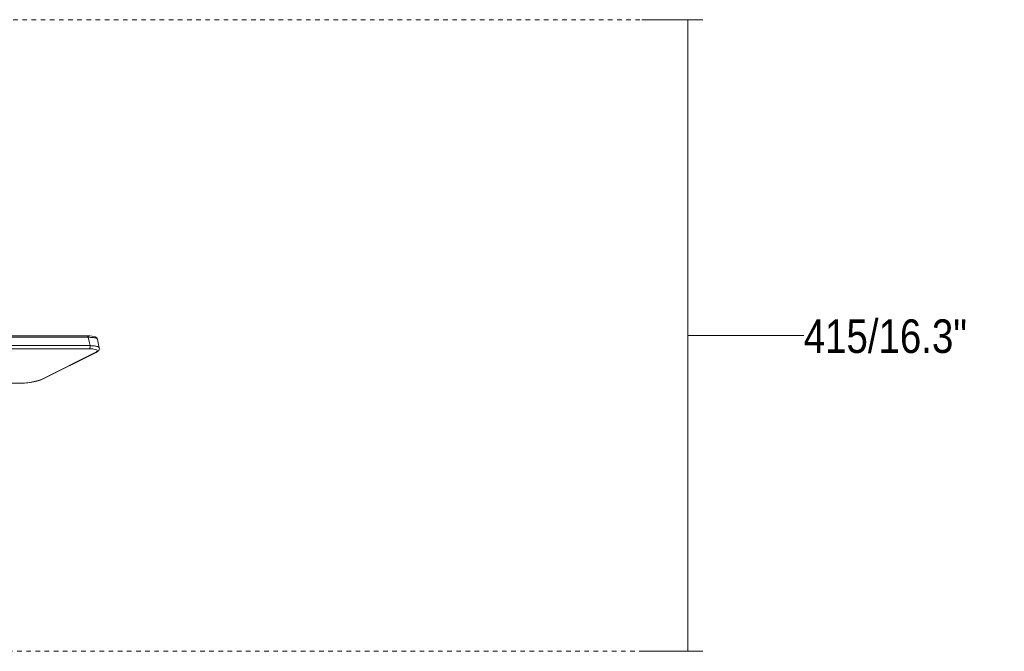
# Model space of a CAD drawing. Header units: millimetres. Extents: x 5811 to 10714, y -316 to 7072.
# Tile 10 of 14: x 6961 to 7607, y 1585 to 2000. Entities that reach past the tile are written whole.
import ezdxf

# ---------------------------------------------------------------- set-up
doc = ezdxf.new("R2010")
doc.units = ezdxf.units.MM
doc.linetypes.add('Dash', pattern=[6, 3, -3])
for name, color, linetype, lineweight in [('Aparatos eléctricos', 7, 'Continuous', 9), ('Cotas', 7, 'Continuous', 9), ('Cotas-10', 7, 'Continuous', 9)]:
    doc.layers.add(name, color=color, linetype=linetype, lineweight=lineweight)
doc.layers.add('Lighthing Fixture Dim Grey Dash', color=7, linetype='Dash', lineweight=9, true_color=0xd2d2d2)
doc.styles.add('Arial Narrow', font='ARIALN.TTF', dxfattribs={"height": 22})
doc.dimstyles.new('FARO_-_2_2mm_Arial_Narrow_mm_Inch_Left_H', dxfattribs={"dimscale": 304.8, "dimtxt": 22.515481, "dimasz": 0, "dimexe": 0.098425, "dimexo": 0.0625, "dimgap": 0.016404, "dimtad": 3, "dimtih": 1, "dimtoh": 1, "dimdec": 0, "dimzin": 0, "dimdsep": 46, "dimtxsty": 'Arial Narrow', "dimblk1": 'NONE', "dimblk2": 'NONE', "dimsah": 1, "dimcen": 0.09, "dimadec": 0, "dimazin": 0, "dimtfac": 1, "dimtdec": 4, "dimtix": 1, "dimtmove": 1, "dimatfit": 3, "dimfxl": 0.032808, "dimfxlon": 1, "dimtvp": 1, "dimtolj": 1, "dimtzin": 0, "dimarcsym": 2})

# ---------------------------------------------------------------- blocks, each defined once
blk = doc.blocks.new('34278-11L - 34278-11L KLIM S Black_walnut fan DC E27-660931-Alzado_PDF')
at = {"color": 254, "lineweight": 9, "true_color": 0xcccccc}
for p, q in [((7012.27, 1790.12), (7013.37, 1784.56)), ((6975.97, 1764.13), (7010.74, 1781.47)), ((6976.46, 1764.24), (7011.23, 1781.58)), ((6976.84, 1764.56), (6975.97, 1764.13)), ((6961.16, 1761.33), (6961.34, 1761.37))]:
    blk.add_line(p, q, dxfattribs=at)
at = {"color": 254, "lineweight": 9, "true_color": 0xcccccc, "flags": 128}
for points in [[(7006.17, 1791.55), (6918.96, 1791.7), (6831.75, 1791.83)], [(7005.47, 1792.5), (7007.24, 1792.44), (7008.63, 1792.31), (7010.62, 1791.83), (7011.74, 1791.1), (7012, 1790.76), (7012.22, 1790.3), (7012.27, 1790.15)], [(7006.17, 1791.55), (7006.73, 1788.79), (7007.29, 1786.04)], [(7006.78, 1784.03), (6919.91, 1784.01), (6833.05, 1783.98)], [(7007.29, 1786.04), (6972.67, 1786.06), (6937.98, 1786.08), (6903.22, 1786.1), (6868.38, 1786.11), (6833.47, 1786.13)], [(7013.37, 1784.57), (7013.41, 1784.14), (7013.26, 1783.43), (7012.99, 1782.93), (7012.2, 1782.16), (7011.23, 1781.58)], [(6976.47, 1764.25), (6975.22, 1763.7), (6973.21, 1763.04), (6970.38, 1762.34), (6968.05, 1761.91), (6966.25, 1761.66), (6963.55, 1761.41), (6961.16, 1761.33)], [(6791, 1761.37), (6876.17, 1761.37), (6961.34, 1761.37)]]:
    blk.add_lwpolyline(points, dxfattribs=at)
at = {"color": 254, "lineweight": 9, "true_color": 0xcccccc}
blk.add_ellipse((7010.56, 1782.92), major_axis=(-0.67, 1.34), ratio=0.840299, start_param=2.744786, end_param=3.531017, dxfattribs=at)
for points, knots in [([(7005.3, 1792.46), (6999.14, 1792.46), (6986.9, 1792.48), (6968.71, 1792.48), (6953.85, 1792.54), (6942.02, 1792.56), (6933.12, 1792.55), (6924.05, 1792.44), (6911.82, 1792.24), (6896.77, 1792.04), (6883.13, 1792.3), (6873.73, 1792.48), (6868.32, 1792.56), (6864.22, 1792.59), (6860.08, 1792.62), (6854.57, 1792.64), (6844.89, 1792.66), (6836.56, 1792.64), (6830.99, 1792.62)], [-1, -1, -1, -1, -0.9, -0.8, -0.7, -0.65, -0.6, -0.55, -0.5, -0.4, -0.3, -0.25, -0.225, -0.2, -0.175, -0.15, -0.1, 0, 0, 0, 0]), ([(7006.17, 1791.55), (7006.15, 1791.61), (7006.12, 1791.74), (7006.06, 1791.92), (7005.99, 1792.08), (7005.91, 1792.23), (7005.82, 1792.33), (7005.7, 1792.44), (7005.59, 1792.48), (7005.52, 1792.49)], [-1, -1, -1, -1, -0.9, -0.8, -0.7, -0.6, -0.5, -0.4, -0.2, -0.2, -0.2, -0.2]), ([(7012.27, 1790.12), (7012.26, 1790.2), (7012.17, 1790.42), (7011.85, 1790.74), (7011.16, 1791.05), (7010.22, 1791.27), (7009.44, 1791.37), (7009.01, 1791.41)], [0.3482322, 0.3482322, 0.3482322, 0.3482322, 0.4, 0.5, 0.6, 0.7, 0.8, 0.8, 0.8, 0.8]), ([(7006.78, 1784.03), (7006.88, 1784.08), (7007.09, 1784.3), (7007.25, 1784.7), (7007.32, 1785.07), (7007.36, 1785.48), (7007.33, 1785.82), (7007.29, 1786.04)], [0, 0, 0, 0, 0.25, 0.5, 0.625, 0.75, 1, 1, 1, 1])]:
    blk.add_open_spline(points, degree=3, knots=knots, dxfattribs=at)
for points in [[(7005.52, 1792.49), (7005.45, 1792.5), (7005.37, 1792.49), (7005.3, 1792.46)], [(7005.3, 1792.46), (7005.46, 1792.46), (7005.62, 1792.46), (7005.77, 1792.45)], [(7009.01, 1791.41), (7008.16, 1791.49), (7007.18, 1791.54), (7006.17, 1791.55)], [(7010.74, 1781.47), (7011.41, 1781.8), (7012.28, 1782.47), (7011.98, 1783.32), (7010.1, 1783.89), (7007.97, 1784.03), (7006.78, 1784.03)], [(7010.21, 1785.89), (7009.36, 1785.99), (7008.37, 1786.04), (7007.29, 1786.04)], [(7013.3, 1784.76), (7013.15, 1785.02), (7012.46, 1785.49), (7011.05, 1785.79), (7010.21, 1785.89)], [(7013.38, 1784.38), (7013.39, 1784.51), (7013.37, 1784.64), (7013.3, 1784.76)], [(6961.34, 1761.37), (6962.59, 1761.37), (6965.41, 1761.53), (6969.74, 1762.18), (6973.48, 1763.1), (6975.28, 1763.79), (6975.97, 1764.13)]]:
    blk.add_open_spline(points, degree=3, dxfattribs=at)
blk = doc.blocks.new('DIMBLOCK6-Alzado_PDF')
at = {"layer": 'Cotas-10', "color": 251, "true_color": 0x5b5b5b}
for p, q in [((7399.25, 2000), (7369.25, 2000)), ((7399.25, 1585.42), (7399.25, 2000)), ((7399.25, 2000), (7409.25, 2000)), ((7399.25, 1792.71), (7399.25, 1792.71)), ((7475.34, 1792.71), (7399.25, 1792.71)), ((7399.25, 1585.42), (7369.25, 1585.42)), ((7399.25, 1585.42), (7409.25, 1585.42))]:
    blk.add_line(p, q, dxfattribs=at)
at = {"layer": 'Cotas-10', "color": 0, "insert": (7475.34, 1803.27), "char_height": 22, "width": 128.231, "attachment_point": 1, "line_spacing_factor": 0.974696, "style": 'Arial Narrow'}
blk.add_mtext('415/16.3"', dxfattribs=at)
blk = doc.blocks.new('_None')

msp = doc.modelspace()

# ---------------------------------------------------------------- linework, layer by layer
at = {"layer": 'Lighthing Fixture Dim Grey Dash'}
for p, q in [((6794.95, 2000), (7399.95, 2000)), ((6593.52, 1585.42), (7403.52, 1585.42))]:
    msp.add_line(p, q, dxfattribs=at)

# ---------------------------------------------------------------- block references
at = {"layer": 'Aparatos eléctricos'}
msp.add_blockref('34278-11L - 34278-11L KLIM S Black_walnut fan DC E27-660931-Alzado_PDF', (0, 0), dxfattribs=at)

# ---------------------------------------------------------------- dimensions: what is measured, and where the dimension line sits
at = {"layer": 'Cotas', "color": 251, "true_color": 0x5b5b5b}
dim = msp.add_linear_dim(base=(7399.25, 2000), p1=(7409.25, 1585.42), p2=(7409.25, 2000), angle=90, dimstyle='FARO_-_2_2mm_Arial_Narrow_mm_Inch_Left_H', override={"dimtih": 1, "dimtoh": 1, "dimpost": '<>', "dimfxl": 414.578919}, dxfattribs=at)
dim.commit()
dim.dimension.update_dxf_attribs({"geometry": 'DIMBLOCK6-Alzado_PDF', "text_midpoint": (7539.45, 1788.61), "dimtype": 160})

doc.saveas('drawing.dxf')
